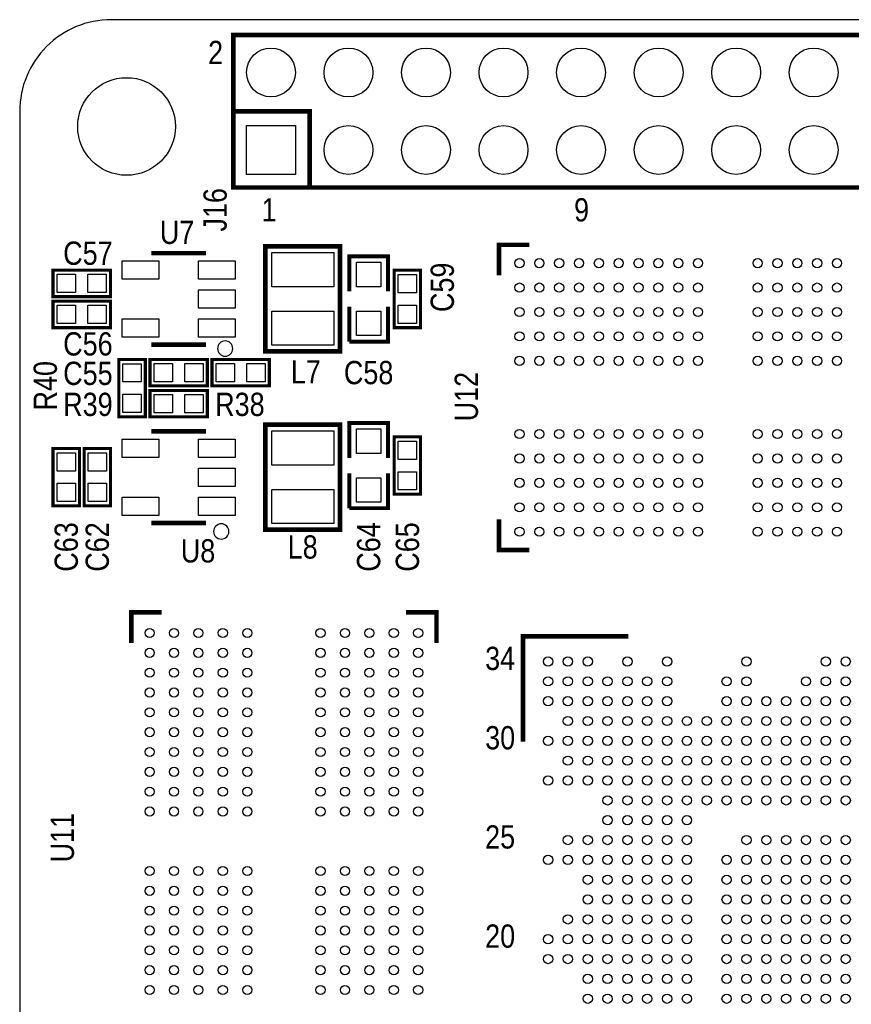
# Model space of a CAD drawing. Extents: x 0 to 111, y -17 to 71.
# Tile 3 of 7: x 0 to 27, y 39 to 71. Entities that reach past the tile are written whole.
import ezdxf
from ezdxf.enums import TextEntityAlignment as Align

# ---------------------------------------------------------------- set-up
doc = ezdxf.new("R2010")
doc.units = 0
for name, color, linetype in [('BG_OUTLINE', 12, 'CONTINUOUS'), ('BG_SILKSCREEN_TOP', 7, 'CONTINUOUS'), ('PG_SILKSCREEN_TOP', 7, 'CONTINUOUS'), ('PIN_TOP', 92, 'CONTINUOUS'), ('RD_SILKSCREEN_TOP', 7, 'CONTINUOUS')]:
    doc.layers.add(name, color=color, linetype=linetype)

msp = doc.modelspace()

# ---------------------------------------------------------------- linework, layer by layer
at = {"layer": 'BG_OUTLINE'}
msp.add_lwpolyline([(2.999994, 0), (108.000013, 0, 0.414212), (111.000007, 2.999994), (111.000007, 67.999991, 0.414214), (108.000013, 71.00001), (2.999994, 71.00001, 0.414214), (0, 67.999991), (0, 2.999994, 0.414212), (2.999994, 0)], format="xyb", dxfattribs=at)
at = {"layer": 'PG_SILKSCREEN_TOP'}
for points, const_width in [([(7.000011, 70.499986), (57.720001, 70.499986), (57.720001, 65.499996), (7.000011, 65.499996), (7.000011, 70.499986)], 0.150012), ([(7.000011, 67.999991), (9.500006, 67.999991), (9.500006, 65.499996)], 0.150012), ([(8.048015, 63.567894), (8.048015, 60.130182), (10.488117, 60.130182), (10.488117, 63.568097), (8.048015, 63.568097), (8.048015, 63.567894)], 0.1524), ([(15.698419, 62.621719), (15.698419, 63.621717), (16.698417, 63.621717)], 0.150012), ([(4.307002, 63.348997), (6.106998, 63.348997)], 0.150012), ([(10.795, 62.103), (10.795, 63.246), (12.065, 63.246), (12.065, 62.103)], 0.127), ([(2.9718, 61.9252), (1.0922, 61.9252), (1.0922, 62.7888), (2.9718, 62.7888), (2.9718, 61.9252)], 0.1016), ([(12.2682, 60.9092), (12.2682, 62.7888), (13.1318, 62.7888), (13.1318, 60.9092), (12.2682, 60.9092)], 0.1016), ([(2.9718, 60.9092), (1.0922, 60.9092), (1.0922, 61.7728), (2.9718, 61.7728), (2.9718, 60.9092)], 0.1016), ([(12.065, 61.595), (12.065, 60.452), (10.795, 60.452)], 0.127), ([(10.795, 60.452), (10.795, 61.595)], 0.127), ([(6.106998, 60.349003), (4.307002, 60.349003)], 0.150012), ([(4.1148, 59.8678), (4.1148, 57.9882), (3.2512, 57.9882), (3.2512, 59.8678), (4.1148, 59.8678)], 0.1016), ([(4.2672, 59.8678), (6.1468, 59.8678), (6.1468, 59.0042), (4.2672, 59.0042), (4.2672, 59.8678)], 0.1016), ([(8.1788, 59.0042), (6.2992, 59.0042), (6.2992, 59.8678), (8.1788, 59.8678), (8.1788, 59.0042)], 0.1016), ([(4.2672, 58.8518), (6.1468, 58.8518), (6.1468, 57.9882), (4.2672, 57.9882), (4.2672, 58.8518)], 0.1016), ([(8.048015, 57.725894), (8.048015, 54.288182), (10.488117, 54.288182), (10.488117, 57.726097), (8.048015, 57.726097), (8.048015, 57.725894)], 0.1524), ([(10.795, 56.642), (10.795, 57.785), (12.065, 57.785), (12.065, 56.642)], 0.127), ([(4.307002, 57.507022), (6.106998, 57.507022)], 0.150012), ([(12.2682, 55.4482), (12.2682, 57.3278), (13.1318, 57.3278), (13.1318, 55.4482), (12.2682, 55.4482)], 0.1016), ([(1.9558, 56.9468), (1.9558, 55.0672), (1.0922, 55.0672), (1.0922, 56.9468), (1.9558, 56.9468)], 0.1016), ([(2.9718, 56.9468), (2.9718, 55.0672), (2.1082, 55.0672), (2.1082, 56.9468), (2.9718, 56.9468)], 0.1016), ([(12.065, 56.134), (12.065, 54.991), (10.795, 54.991)], 0.127), ([(10.795, 54.991), (10.795, 56.134)], 0.127), ([(6.106998, 54.507003), (4.307002, 54.507003)], 0.150012), ([(16.698417, 53.621737), (15.698419, 53.621737), (15.698419, 54.621735)], 0.150012), ([(3.654882, 50.578156), (3.654882, 51.578154), (4.65488, 51.578154)], 0.150012), ([(12.654864, 51.578154), (13.654862, 51.578154), (13.654862, 50.578156)], 0.150012), ([(19.93359, 50.792888), (16.483711, 50.792888), (16.483711, 47.343009)], 0.1524)]:
    msp.add_lwpolyline(points, dxfattribs=dict(at, const_width=const_width))
for points in [[(6.980987, 60.2234, 1), (6.481022, 60.223396, 1)], [(6.853987, 54.229, 1), (6.354022, 54.228996, 1)]]:
    msp.add_lwpolyline(points, format="xyb", close=True, dxfattribs=at)
at = {"layer": 'PIN_TOP'}
for points in [[(7.430008, 65.929993), (7.430008, 67.529989), (9.030005, 67.529989), (9.030005, 65.929993)], [(8.255, 63.366599), (10.287, 63.366599), (10.287, 62.248999), (8.255, 62.248999)], [(4.556442, 62.499316), (3.357537, 62.499316), (3.357537, 63.098705), (4.556442, 63.098705)], [(7.056463, 62.499316), (5.857558, 62.499316), (5.857558, 63.098705), (7.056463, 63.098705)], [(11.83005, 62.24905), (11.02995, 62.24905), (11.02995, 63.04915), (11.83005, 63.04915)], [(1.831797, 62.656695), (1.831797, 62.057305), (1.232408, 62.057305), (1.232408, 62.656695)], [(2.831592, 62.656695), (2.831592, 62.057305), (2.232203, 62.057305), (2.232203, 62.656695)], [(12.999695, 62.049203), (12.400305, 62.049203), (12.400305, 62.648592), (12.999695, 62.648592)], [(7.056463, 61.549305), (5.857558, 61.549305), (5.857558, 62.148695), (7.056463, 62.148695)], [(1.831797, 61.640695), (1.831797, 61.041305), (1.232408, 61.041305), (1.232408, 61.640695)], [(2.831592, 61.640695), (2.831592, 61.041305), (2.232203, 61.041305), (2.232203, 61.640695)], [(12.999695, 61.049408), (12.400305, 61.049408), (12.400305, 61.648797), (12.999695, 61.648797)], [(8.255, 61.449001), (10.287, 61.449001), (10.287, 60.331401), (8.255, 60.331401)], [(11.83005, 60.64885), (11.02995, 60.64885), (11.02995, 61.44895), (11.83005, 61.44895)], [(4.556442, 60.599295), (3.357537, 60.599295), (3.357537, 61.198684), (4.556442, 61.198684)], [(7.056463, 60.599295), (5.857558, 60.599295), (5.857558, 61.198684), (7.056463, 61.198684)], [(3.383305, 59.727592), (3.982695, 59.727592), (3.982695, 59.128203), (3.383305, 59.128203)], [(4.407408, 59.136305), (4.407408, 59.735695), (5.006797, 59.735695), (5.006797, 59.136305)], [(5.407203, 59.136305), (5.407203, 59.735695), (6.006592, 59.735695), (6.006592, 59.136305)], [(7.038797, 59.735695), (7.038797, 59.136305), (6.439408, 59.136305), (6.439408, 59.735695)], [(8.038592, 59.735695), (8.038592, 59.136305), (7.439203, 59.136305), (7.439203, 59.735695)], [(3.383305, 58.727797), (3.982695, 58.727797), (3.982695, 58.128408), (3.383305, 58.128408)], [(4.407408, 58.120305), (4.407408, 58.719695), (5.006797, 58.719695), (5.006797, 58.120305)], [(5.407203, 58.120305), (5.407203, 58.719695), (6.006592, 58.719695), (6.006592, 58.120305)], [(8.255, 57.524599), (10.287, 57.524599), (10.287, 56.406999), (8.255, 56.406999)], [(11.83005, 56.78805), (11.02995, 56.78805), (11.02995, 57.58815), (11.83005, 57.58815)], [(4.556442, 56.657342), (3.357537, 56.657342), (3.357537, 57.256731), (4.556442, 57.256731)], [(7.056463, 56.657342), (5.857558, 56.657342), (5.857558, 57.256731), (7.056463, 57.256731)], [(12.999695, 56.588203), (12.400305, 56.588203), (12.400305, 57.187592), (12.999695, 57.187592)], [(1.224305, 56.806592), (1.823695, 56.806592), (1.823695, 56.207203), (1.224305, 56.207203)], [(2.240305, 56.806592), (2.839695, 56.806592), (2.839695, 56.207203), (2.240305, 56.207203)], [(7.056463, 55.707331), (5.857558, 55.707331), (5.857558, 56.30672), (7.056463, 56.30672)], [(12.999695, 55.588408), (12.400305, 55.588408), (12.400305, 56.187797), (12.999695, 56.187797)], [(11.83005, 55.18785), (11.02995, 55.18785), (11.02995, 55.98795), (11.83005, 55.98795)], [(1.224305, 55.806797), (1.823695, 55.806797), (1.823695, 55.207408), (1.224305, 55.207408)], [(2.240305, 55.806797), (2.839695, 55.806797), (2.839695, 55.207408), (2.240305, 55.207408)], [(8.255, 55.607001), (10.287, 55.607001), (10.287, 54.489401), (8.255, 54.489401)], [(4.556442, 54.75732), (3.357537, 54.75732), (3.357537, 55.356709), (4.556442, 55.356709)], [(7.056463, 54.75732), (5.857558, 54.75732), (5.857558, 55.356709), (7.056463, 55.356709)]]:
    msp.add_lwpolyline(points, close=True, dxfattribs=at)
for centre, radius in [((8.230006, 69.269991), 0.799998), ((10.770006, 69.269991), 0.799998), ((13.310006, 69.269991), 0.799998), ((15.850006, 69.269991), 0.799998), ((18.390006, 69.269991), 0.799998), ((20.930006, 69.269991), 0.799998), ((23.470006, 69.269991), 0.799998), ((26.010006, 69.269991), 0.799998), ((3.499993, 67.499992), 1.599997), ((10.770006, 66.729991), 0.799998), ((13.310006, 66.729991), 0.799998), ((15.850006, 66.729991), 0.799998), ((18.390006, 66.729991), 0.799998), ((20.930006, 66.729991), 0.799998), ((23.470006, 66.729991), 0.799998), ((26.010006, 66.729991), 0.799998), ((16.373424, 63.021718), 0.149847), ((17.023436, 63.021718), 0.149847), ((17.673422, 63.021718), 0.149847), ((18.323433, 63.021718), 0.149847), ((18.973419, 63.021718), 0.149847), ((19.62343, 63.021718), 0.149847), ((20.27334, 63.021718), 0.149847), ((20.923326, 63.021718), 0.149847), ((21.573338, 63.021718), 0.149847), ((22.223324, 63.021718), 0.149847), ((24.173536, 63.021718), 0.149847), ((24.823522, 63.021718), 0.149847), ((25.473533, 63.021718), 0.149847), ((26.123519, 63.021718), 0.149847), ((26.773429, 63.021718), 0.149847), ((16.373424, 62.221618), 0.149847), ((17.023436, 62.221618), 0.149847), ((17.673422, 62.221618), 0.149847), ((18.323433, 62.221618), 0.149847), ((18.973419, 62.221618), 0.149847), ((19.62343, 62.221618), 0.149847), ((20.27334, 62.221618), 0.149847), ((20.923326, 62.221618), 0.149847), ((21.573338, 62.221618), 0.149847), ((22.223324, 62.221618), 0.149847), ((24.173536, 62.221618), 0.149847), ((24.823522, 62.221618), 0.149847), ((25.473533, 62.221618), 0.149847), ((26.123519, 62.221618), 0.149847), ((26.773429, 62.221618), 0.149847), ((16.373424, 61.421823), 0.149847), ((17.023436, 61.421823), 0.149847), ((17.673422, 61.421823), 0.149847), ((18.323433, 61.421823), 0.149847), ((18.973419, 61.421823), 0.149847), ((19.62343, 61.421823), 0.149847), ((20.27334, 61.421823), 0.149847), ((20.923326, 61.421823), 0.149847), ((21.573338, 61.421823), 0.149847), ((22.223324, 61.421823), 0.149847), ((24.173536, 61.421823), 0.149847), ((24.823522, 61.421823), 0.149847), ((25.473533, 61.421823), 0.149847), ((26.123519, 61.421823), 0.149847), ((26.773429, 61.421823), 0.149847), ((16.373424, 60.621723), 0.149847), ((17.023436, 60.621723), 0.149847), ((17.673422, 60.621723), 0.149847), ((18.323433, 60.621723), 0.149847), ((18.973419, 60.621723), 0.149847), ((19.62343, 60.621723), 0.149847), ((20.27334, 60.621723), 0.149847), ((20.923326, 60.621723), 0.149847), ((21.573338, 60.621723), 0.149847), ((22.223324, 60.621723), 0.149847), ((24.173536, 60.621723), 0.149847), ((24.823522, 60.621723), 0.149847), ((25.473533, 60.621723), 0.149847), ((26.123519, 60.621723), 0.149847), ((26.773429, 60.621723), 0.149847), ((16.373424, 59.821623), 0.149847), ((17.023436, 59.821623), 0.149847), ((17.673422, 59.821623), 0.149847), ((18.323433, 59.821623), 0.149847), ((18.973419, 59.821623), 0.149847), ((19.62343, 59.821623), 0.149847), ((20.27334, 59.821623), 0.149847), ((20.923326, 59.821623), 0.149847), ((21.573338, 59.821623), 0.149847), ((22.223324, 59.821623), 0.149847), ((24.173536, 59.821623), 0.149847), ((24.823522, 59.821623), 0.149847), ((25.473533, 59.821623), 0.149847), ((26.123519, 59.821623), 0.149847), ((26.773429, 59.821623), 0.149847), ((16.373424, 57.421831), 0.149847), ((17.023436, 57.421831), 0.149847), ((17.673422, 57.421831), 0.149847), ((18.323433, 57.421831), 0.149847), ((18.973419, 57.421831), 0.149847), ((19.62343, 57.421831), 0.149847), ((20.27334, 57.421831), 0.149847), ((20.923326, 57.421831), 0.149847), ((21.573338, 57.421831), 0.149847), ((22.223324, 57.421831), 0.149847), ((24.173536, 57.421831), 0.149847), ((24.823522, 57.421831), 0.149847), ((25.473533, 57.421831), 0.149847), ((26.123519, 57.421831), 0.149847), ((26.773429, 57.421831), 0.149847), ((16.373424, 56.621731), 0.149847), ((17.023436, 56.621731), 0.149847), ((17.673422, 56.621731), 0.149847), ((18.323433, 56.621731), 0.149847), ((18.973419, 56.621731), 0.149847), ((19.62343, 56.621731), 0.149847), ((20.27334, 56.621731), 0.149847), ((20.923326, 56.621731), 0.149847), ((21.573338, 56.621731), 0.149847), ((22.223324, 56.621731), 0.149847), ((24.173536, 56.621731), 0.149847), ((24.823522, 56.621731), 0.149847), ((25.473533, 56.621731), 0.149847), ((26.123519, 56.621731), 0.149847), ((26.773429, 56.621731), 0.149847), ((16.373424, 55.821631), 0.149847), ((17.023436, 55.821631), 0.149847), ((17.673422, 55.821631), 0.149847), ((18.323433, 55.821631), 0.149847), ((18.973419, 55.821631), 0.149847), ((19.62343, 55.821631), 0.149847), ((20.27334, 55.821631), 0.149847), ((20.923326, 55.821631), 0.149847), ((21.573338, 55.821631), 0.149847), ((22.223324, 55.821631), 0.149847), ((24.173536, 55.821631), 0.149847), ((24.823522, 55.821631), 0.149847), ((25.473533, 55.821631), 0.149847), ((26.123519, 55.821631), 0.149847), ((26.773429, 55.821631), 0.149847), ((16.373424, 55.021836), 0.149847), ((17.023436, 55.021836), 0.149847), ((17.673422, 55.021836), 0.149847), ((18.323433, 55.021836), 0.149847), ((18.973419, 55.021836), 0.149847), ((19.62343, 55.021836), 0.149847), ((20.27334, 55.021836), 0.149847), ((20.923326, 55.021836), 0.149847), ((21.573338, 55.021836), 0.149847), ((22.223324, 55.021836), 0.149847), ((24.173536, 55.021836), 0.149847), ((24.823522, 55.021836), 0.149847), ((25.473533, 55.021836), 0.149847), ((26.123519, 55.021836), 0.149847), ((26.773429, 55.021836), 0.149847), ((16.373424, 54.221736), 0.149847), ((17.023436, 54.221736), 0.149847), ((17.673422, 54.221736), 0.149847), ((18.323433, 54.221736), 0.149847), ((18.973419, 54.221736), 0.149847), ((19.62343, 54.221736), 0.149847), ((20.27334, 54.221736), 0.149847), ((20.923326, 54.221736), 0.149847), ((21.573338, 54.221736), 0.149847), ((22.223324, 54.221736), 0.149847), ((24.173536, 54.221736), 0.149847), ((24.823522, 54.221736), 0.149847), ((25.473533, 54.221736), 0.149847), ((26.123519, 54.221736), 0.149847), ((26.773429, 54.221736), 0.149847), ((4.254881, 50.903149), 0.149847), ((5.054981, 50.903149), 0.149847), ((5.854776, 50.903149), 0.149847), ((6.654876, 50.903149), 0.149847), ((7.454976, 50.903149), 0.149847), ((9.854768, 50.903149), 0.149847), ((10.654868, 50.903149), 0.149847), ((11.454968, 50.903149), 0.149847), ((12.254763, 50.903149), 0.149847), ((13.054863, 50.903149), 0.149847), ((4.254881, 50.253138), 0.149847), ((5.054981, 50.253138), 0.149847), ((5.854776, 50.253138), 0.149847), ((6.654876, 50.253138), 0.149847), ((7.454976, 50.253138), 0.149847), ((9.854768, 50.253138), 0.149847), ((10.654868, 50.253138), 0.149847), ((11.454968, 50.253138), 0.149847), ((12.254763, 50.253138), 0.149847), ((13.054863, 50.253138), 0.149847), ((17.308703, 49.967896), 0.152502), ((17.958689, 49.967896), 0.152502), ((18.6087, 49.967896), 0.152502), ((19.908596, 49.967896), 0.152502), ((21.208594, 49.967896), 0.152502), ((23.808588, 49.967896), 0.152502), ((26.408507, 49.967896), 0.152502), ((27.058493, 49.967896), 0.152502), ((4.254881, 49.603152), 0.149847), ((5.054981, 49.603152), 0.149847), ((5.854776, 49.603152), 0.149847), ((6.654876, 49.603152), 0.149847), ((7.454976, 49.603152), 0.149847), ((9.854768, 49.603152), 0.149847), ((10.654868, 49.603152), 0.149847), ((11.454968, 49.603152), 0.149847), ((12.254763, 49.603152), 0.149847), ((13.054863, 49.603152), 0.149847), ((17.308703, 49.31791), 0.152502), ((17.958689, 49.31791), 0.152502), ((18.6087, 49.31791), 0.152502), ((19.258686, 49.31791), 0.152502), ((19.908596, 49.31791), 0.152502), ((20.558608, 49.31791), 0.152502), ((21.208594, 49.31791), 0.152502), ((23.158602, 49.31791), 0.152502), ((23.808588, 49.31791), 0.152502), ((25.758496, 49.31791), 0.152502), ((26.408507, 49.31791), 0.152502), ((27.058493, 49.31791), 0.152502), ((4.254881, 48.953141), 0.149847), ((5.054981, 48.953141), 0.149847), ((5.854776, 48.953141), 0.149847), ((6.654876, 48.953141), 0.149847), ((7.454976, 48.953141), 0.149847), ((9.854768, 48.953141), 0.149847), ((10.654868, 48.953141), 0.149847), ((11.454968, 48.953141), 0.149847), ((12.254763, 48.953141), 0.149847), ((13.054863, 48.953141), 0.149847), ((17.308703, 48.667899), 0.152502), ((17.958689, 48.667899), 0.152502), ((18.6087, 48.667899), 0.152502), ((19.258686, 48.667899), 0.152502), ((19.908596, 48.667899), 0.152502), ((20.558608, 48.667899), 0.152502), ((21.208594, 48.667899), 0.152502), ((23.158602, 48.667899), 0.152502), ((23.808588, 48.667899), 0.152502), ((24.4586, 48.667899), 0.152502), ((25.10851, 48.667899), 0.152502), ((25.758496, 48.667899), 0.152502), ((26.408507, 48.667899), 0.152502), ((27.058493, 48.667899), 0.152502), ((4.254881, 48.303155), 0.149847), ((5.054981, 48.303155), 0.149847), ((5.854776, 48.303155), 0.149847), ((6.654876, 48.303155), 0.149847), ((7.454976, 48.303155), 0.149847), ((9.854768, 48.303155), 0.149847), ((10.654868, 48.303155), 0.149847), ((11.454968, 48.303155), 0.149847), ((12.254763, 48.303155), 0.149847), ((13.054863, 48.303155), 0.149847), ((17.958689, 48.017913), 0.152502), ((18.6087, 48.017913), 0.152502), ((19.258686, 48.017913), 0.152502), ((19.908596, 48.017913), 0.152502), ((20.558608, 48.017913), 0.152502), ((21.208594, 48.017913), 0.152502), ((21.858605, 48.017913), 0.152502), ((22.508591, 48.017913), 0.152502), ((23.158602, 48.017913), 0.152502), ((23.808588, 48.017913), 0.152502), ((24.4586, 48.017913), 0.152502), ((25.10851, 48.017913), 0.152502), ((25.758496, 48.017913), 0.152502), ((26.408507, 48.017913), 0.152502), ((27.058493, 48.017913), 0.152502), ((4.254881, 47.653143), 0.149847), ((5.054981, 47.653143), 0.149847), ((5.854776, 47.653143), 0.149847), ((6.654876, 47.653143), 0.149847), ((7.454976, 47.653143), 0.149847), ((9.854768, 47.653143), 0.149847), ((10.654868, 47.653143), 0.149847), ((11.454968, 47.653143), 0.149847), ((12.254763, 47.653143), 0.149847), ((13.054863, 47.653143), 0.149847), ((17.308703, 47.368003), 0.152502), ((17.958689, 47.368003), 0.152502), ((18.6087, 47.368003), 0.152502), ((19.258686, 47.368003), 0.152502), ((19.908596, 47.368003), 0.152502), ((20.558608, 47.368003), 0.152502), ((21.208594, 47.368003), 0.152502), ((21.858605, 47.368003), 0.152502), ((22.508591, 47.368003), 0.152502), ((23.158602, 47.368003), 0.152502), ((23.808588, 47.368003), 0.152502), ((24.4586, 47.368003), 0.152502), ((25.10851, 47.368003), 0.152502), ((25.758496, 47.368003), 0.152502), ((26.408507, 47.368003), 0.152502), ((27.058493, 47.368003), 0.152502), ((4.254881, 47.003233), 0.149847), ((5.054981, 47.003233), 0.149847), ((5.854776, 47.003233), 0.149847), ((6.654876, 47.003233), 0.149847), ((7.454976, 47.003233), 0.149847), ((9.854768, 47.003233), 0.149847), ((10.654868, 47.003233), 0.149847), ((11.454968, 47.003233), 0.149847), ((12.254763, 47.003233), 0.149847), ((13.054863, 47.003233), 0.149847), ((17.958689, 46.717991), 0.152502), ((18.6087, 46.717991), 0.152502), ((19.258686, 46.717991), 0.152502), ((19.908596, 46.717991), 0.152502), ((20.558608, 46.717991), 0.152502), ((21.208594, 46.717991), 0.152502), ((21.858605, 46.717991), 0.152502), ((22.508591, 46.717991), 0.152502), ((23.158602, 46.717991), 0.152502), ((23.808588, 46.717991), 0.152502), ((24.4586, 46.717991), 0.152502), ((25.10851, 46.717991), 0.152502), ((25.758496, 46.717991), 0.152502), ((26.408507, 46.717991), 0.152502), ((27.058493, 46.717991), 0.152502), ((4.254881, 46.353247), 0.149847), ((5.054981, 46.353247), 0.149847), ((5.854776, 46.353247), 0.149847), ((6.654876, 46.353247), 0.149847), ((7.454976, 46.353247), 0.149847), ((9.854768, 46.353247), 0.149847), ((10.654868, 46.353247), 0.149847), ((11.454968, 46.353247), 0.149847), ((12.254763, 46.353247), 0.149847), ((13.054863, 46.353247), 0.149847), ((17.308703, 46.068005), 0.152502), ((17.958689, 46.068005), 0.152502), ((18.6087, 46.068005), 0.152502), ((19.258686, 46.068005), 0.152502), ((19.908596, 46.068005), 0.152502), ((20.558608, 46.068005), 0.152502), ((21.208594, 46.068005), 0.152502), ((21.858605, 46.068005), 0.152502), ((22.508591, 46.068005), 0.152502), ((23.158602, 46.068005), 0.152502), ((23.808588, 46.068005), 0.152502), ((24.4586, 46.068005), 0.152502), ((25.10851, 46.068005), 0.152502), ((25.758496, 46.068005), 0.152502), ((26.408507, 46.068005), 0.152502), ((27.058493, 46.068005), 0.152502), ((4.254881, 45.703236), 0.149847), ((5.054981, 45.703236), 0.149847), ((5.854776, 45.703236), 0.149847), ((6.654876, 45.703236), 0.149847), ((7.454976, 45.703236), 0.149847), ((9.854768, 45.703236), 0.149847), ((10.654868, 45.703236), 0.149847), ((11.454968, 45.703236), 0.149847), ((12.254763, 45.703236), 0.149847), ((13.054863, 45.703236), 0.149847), ((19.258686, 45.417994), 0.152502), ((19.908596, 45.417994), 0.152502), ((20.558608, 45.417994), 0.152502), ((21.208594, 45.417994), 0.152502), ((21.858605, 45.417994), 0.152502), ((22.508591, 45.417994), 0.152502), ((23.158602, 45.417994), 0.152502), ((23.808588, 45.417994), 0.152502), ((24.4586, 45.417994), 0.152502), ((25.10851, 45.417994), 0.152502), ((25.758496, 45.417994), 0.152502), ((26.408507, 45.417994), 0.152502), ((27.058493, 45.417994), 0.152502), ((4.254881, 45.05325), 0.149847), ((5.054981, 45.05325), 0.149847), ((5.854776, 45.05325), 0.149847), ((6.654876, 45.05325), 0.149847), ((7.454976, 45.05325), 0.149847), ((9.854768, 45.05325), 0.149847), ((10.654868, 45.05325), 0.149847), ((11.454968, 45.05325), 0.149847), ((12.254763, 45.05325), 0.149847), ((13.054863, 45.05325), 0.149847), ((19.258686, 44.768008), 0.152502), ((19.908596, 44.768008), 0.152502), ((20.558608, 44.768008), 0.152502), ((21.208594, 44.768008), 0.152502), ((21.858605, 44.768008), 0.152502), ((17.958689, 44.117997), 0.152502), ((18.6087, 44.117997), 0.152502), ((19.258686, 44.117997), 0.152502), ((19.908596, 44.117997), 0.152502), ((20.558608, 44.117997), 0.152502), ((21.208594, 44.117997), 0.152502), ((21.858605, 44.117997), 0.152502), ((23.808588, 44.117997), 0.152502), ((24.4586, 44.117997), 0.152502), ((25.10851, 44.117997), 0.152502), ((25.758496, 44.117997), 0.152502), ((26.408507, 44.117997), 0.152502), ((27.058493, 44.117997), 0.152502), ((17.308703, 43.468011), 0.152502), ((17.958689, 43.468011), 0.152502), ((18.6087, 43.468011), 0.152502), ((19.258686, 43.468011), 0.152502), ((19.908596, 43.468011), 0.152502), ((20.558608, 43.468011), 0.152502), ((21.208594, 43.468011), 0.152502), ((21.858605, 43.468011), 0.152502), ((23.158602, 43.468011), 0.152502), ((23.808588, 43.468011), 0.152502), ((24.4586, 43.468011), 0.152502), ((25.10851, 43.468011), 0.152502), ((25.758496, 43.468011), 0.152502), ((26.408507, 43.468011), 0.152502), ((27.058493, 43.468011), 0.152502), ((4.254881, 43.103038), 0.149847), ((5.054981, 43.103038), 0.149847), ((5.854776, 43.103038), 0.149847), ((6.654876, 43.103038), 0.149847), ((7.454976, 43.103038), 0.149847), ((9.854768, 43.103038), 0.149847), ((10.654868, 43.103038), 0.149847), ((11.454968, 43.103038), 0.149847), ((12.254763, 43.103038), 0.149847), ((13.054863, 43.103038), 0.149847), ((18.6087, 42.817999), 0.152502), ((19.258686, 42.817999), 0.152502), ((19.908596, 42.817999), 0.152502), ((20.558608, 42.817999), 0.152502), ((21.208594, 42.817999), 0.152502), ((21.858605, 42.817999), 0.152502), ((23.158602, 42.817999), 0.152502), ((23.808588, 42.817999), 0.152502), ((24.4586, 42.817999), 0.152502), ((25.10851, 42.817999), 0.152502), ((25.758496, 42.817999), 0.152502), ((26.408507, 42.817999), 0.152502), ((27.058493, 42.817999), 0.152502), ((4.254881, 42.453052), 0.149847), ((5.054981, 42.453052), 0.149847), ((5.854776, 42.453052), 0.149847), ((6.654876, 42.453052), 0.149847), ((7.454976, 42.453052), 0.149847), ((9.854768, 42.453052), 0.149847), ((10.654868, 42.453052), 0.149847), ((11.454968, 42.453052), 0.149847), ((12.254763, 42.453052), 0.149847), ((13.054863, 42.453052), 0.149847), ((18.6087, 42.168089), 0.152502), ((19.258686, 42.168089), 0.152502), ((19.908596, 42.168089), 0.152502), ((20.558608, 42.168089), 0.152502), ((21.208594, 42.168089), 0.152502), ((21.858605, 42.168089), 0.152502), ((23.158602, 42.168089), 0.152502), ((23.808588, 42.168089), 0.152502), ((24.4586, 42.168089), 0.152502), ((25.10851, 42.168089), 0.152502), ((25.758496, 42.168089), 0.152502), ((26.408507, 42.168089), 0.152502), ((27.058493, 42.168089), 0.152502), ((4.254881, 41.803041), 0.149847), ((5.054981, 41.803041), 0.149847), ((5.854776, 41.803041), 0.149847), ((6.654876, 41.803041), 0.149847), ((7.454976, 41.803041), 0.149847), ((9.854768, 41.803041), 0.149847), ((10.654868, 41.803041), 0.149847), ((11.454968, 41.803041), 0.149847), ((12.254763, 41.803041), 0.149847), ((13.054863, 41.803041), 0.149847), ((17.958689, 41.518103), 0.152502), ((18.6087, 41.518103), 0.152502), ((19.258686, 41.518103), 0.152502), ((19.908596, 41.518103), 0.152502), ((20.558608, 41.518103), 0.152502), ((21.208594, 41.518103), 0.152502), ((21.858605, 41.518103), 0.152502), ((23.158602, 41.518103), 0.152502), ((23.808588, 41.518103), 0.152502), ((24.4586, 41.518103), 0.152502), ((25.10851, 41.518103), 0.152502), ((25.758496, 41.518103), 0.152502), ((26.408507, 41.518103), 0.152502), ((27.058493, 41.518103), 0.152502), ((4.254881, 41.153055), 0.149847), ((5.054981, 41.153055), 0.149847), ((5.854776, 41.153055), 0.149847), ((6.654876, 41.153055), 0.149847), ((7.454976, 41.153055), 0.149847), ((9.854768, 41.153055), 0.149847), ((10.654868, 41.153055), 0.149847), ((11.454968, 41.153055), 0.149847), ((12.254763, 41.153055), 0.149847), ((13.054863, 41.153055), 0.149847), ((17.308703, 40.868092), 0.152502), ((17.958689, 40.868092), 0.152502), ((18.6087, 40.868092), 0.152502), ((19.258686, 40.868092), 0.152502), ((19.908596, 40.868092), 0.152502), ((20.558608, 40.868092), 0.152502), ((21.208594, 40.868092), 0.152502), ((21.858605, 40.868092), 0.152502), ((23.158602, 40.868092), 0.152502), ((23.808588, 40.868092), 0.152502), ((24.4586, 40.868092), 0.152502), ((25.10851, 40.868092), 0.152502), ((25.758496, 40.868092), 0.152502), ((26.408507, 40.868092), 0.152502), ((27.058493, 40.868092), 0.152502), ((4.254881, 40.503145), 0.149847), ((5.054981, 40.503145), 0.149847), ((5.854776, 40.503145), 0.149847), ((6.654876, 40.503145), 0.149847), ((7.454976, 40.503145), 0.149847), ((9.854768, 40.503145), 0.149847), ((10.654868, 40.503145), 0.149847), ((11.454968, 40.503145), 0.149847), ((12.254763, 40.503145), 0.149847), ((13.054863, 40.503145), 0.149847), ((17.308703, 40.218106), 0.152502), ((17.958689, 40.218106), 0.152502), ((18.6087, 40.218106), 0.152502), ((19.258686, 40.218106), 0.152502), ((19.908596, 40.218106), 0.152502), ((20.558608, 40.218106), 0.152502), ((21.208594, 40.218106), 0.152502), ((21.858605, 40.218106), 0.152502), ((23.158602, 40.218106), 0.152502), ((23.808588, 40.218106), 0.152502), ((24.4586, 40.218106), 0.152502), ((25.10851, 40.218106), 0.152502), ((25.758496, 40.218106), 0.152502), ((26.408507, 40.218106), 0.152502), ((27.058493, 40.218106), 0.152502), ((4.254881, 39.853133), 0.149847), ((5.054981, 39.853133), 0.149847), ((5.854776, 39.853133), 0.149847), ((6.654876, 39.853133), 0.149847), ((7.454976, 39.853133), 0.149847), ((9.854768, 39.853133), 0.149847), ((10.654868, 39.853133), 0.149847), ((11.454968, 39.853133), 0.149847), ((12.254763, 39.853133), 0.149847), ((13.054863, 39.853133), 0.149847), ((18.6087, 39.568095), 0.152502), ((19.258686, 39.568095), 0.152502), ((19.908596, 39.568095), 0.152502), ((20.558608, 39.568095), 0.152502), ((21.208594, 39.568095), 0.152502), ((21.858605, 39.568095), 0.152502), ((23.158602, 39.568095), 0.152502), ((23.808588, 39.568095), 0.152502), ((24.4586, 39.568095), 0.152502), ((25.10851, 39.568095), 0.152502), ((25.758496, 39.568095), 0.152502), ((26.408507, 39.568095), 0.152502), ((27.058493, 39.568095), 0.152502), ((4.254881, 39.203147), 0.149847), ((5.054981, 39.203147), 0.149847), ((5.854776, 39.203147), 0.149847), ((6.654876, 39.203147), 0.149847), ((7.454976, 39.203147), 0.149847), ((9.854768, 39.203147), 0.149847), ((10.654868, 39.203147), 0.149847), ((11.454968, 39.203147), 0.149847), ((12.254763, 39.203147), 0.149847), ((13.054863, 39.203147), 0.149847), ((18.6087, 38.917905), 0.152502), ((19.258686, 38.917905), 0.152502), ((19.908596, 38.917905), 0.152502), ((20.558608, 38.917905), 0.152502), ((21.208594, 38.917905), 0.152502), ((21.858605, 38.917905), 0.152502), ((23.158602, 38.917905), 0.152502), ((23.808588, 38.917905), 0.152502), ((24.4586, 38.917905), 0.152502), ((25.10851, 38.917905), 0.152502), ((25.758496, 38.917905), 0.152502), ((26.408507, 38.917905), 0.152502), ((27.058493, 38.917905), 0.152502)]:
    msp.add_circle(centre, radius, dxfattribs=at)

# ---------------------------------------------------------------- texts
at = {"layer": 'BG_SILKSCREEN_TOP', "width": 0.866667}
msp.add_text('9', height=0.762, dxfattribs=at).set_placement((18.161, 64.389))
at = {"layer": 'PG_SILKSCREEN_TOP', "width": 0.866667}
for s, p in [('2', (6.1722, 69.5452)), ('1', (7.9248, 64.389))]:
    msp.add_text(s, height=0.762, dxfattribs=at).set_placement(p)
for s, p in [('34', (16.229711, 49.688496)), ('30', (16.229711, 47.088603)), ('25', (16.229711, 43.838597)), ('20', (16.229711, 40.588692))]:
    msp.add_text(s, height=0.762, dxfattribs=at).set_placement(p, align=Align.RIGHT)
at = {"layer": 'RD_SILKSCREEN_TOP', "width": 0.866667}
for s, p in [('J16', (6.7818, 64.77)), ('C59', (14.224, 62.23)), ('R40', (1.2192, 59.0042)), ('U12', (15.0114, 58.6486)), ('C63', (1.905, 53.720695)), ('C62', (2.921, 53.720695)), ('C64', (11.811, 53.720695)), ('C65', (13.081, 53.720695)), ('U11', (1.778, 44.196))]:
    msp.add_text(s, height=0.762, rotation=90, dxfattribs=at).set_placement(p, align=Align.CENTER)
for s, p in [('U7', (5.1562, 63.6524)), ('C57', (2.2352, 62.9666)), ('C56', (2.2352, 59.9948)), ('C55', (2.2352, 59.0296)), ('L7', (9.3726, 59.0804)), ('C58', (11.43, 59.055)), ('R39', (2.2352, 58.0136)), ('R38', (7.2136, 58.0136)), ('U8', (5.842, 53.213)), ('L8', (9.271, 53.34))]:
    msp.add_text(s, height=0.762, dxfattribs=at).set_placement(p, align=Align.CENTER)

doc.saveas('drawing.dxf')
